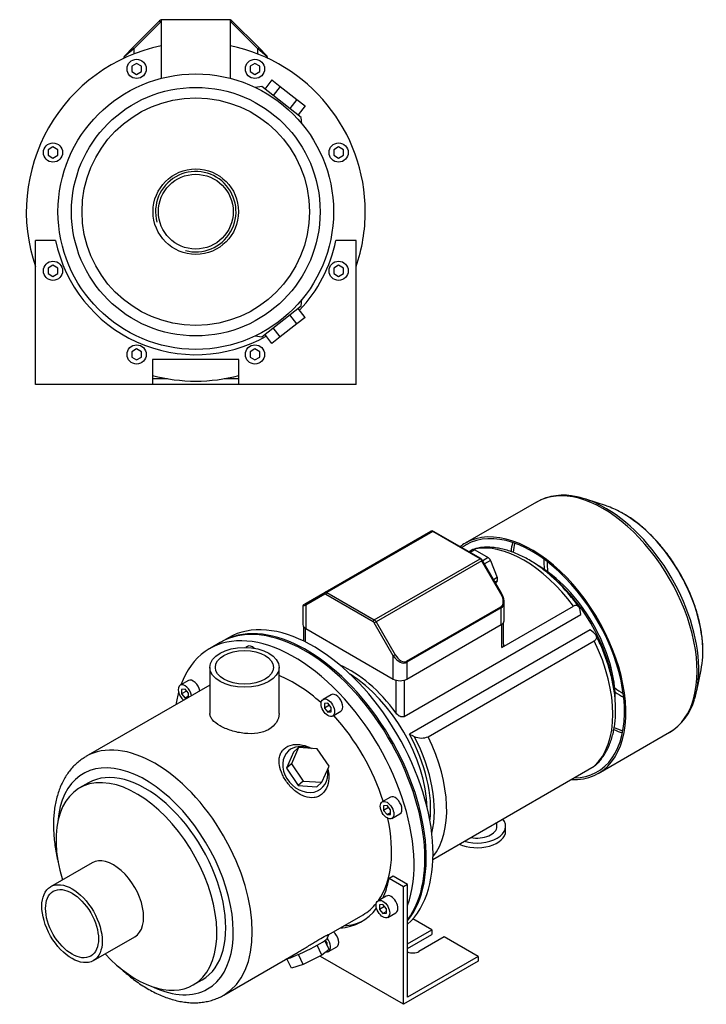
# Model space of a CAD drawing. Header units: millimetres. Extents: x 71 to 924, y 17 to 794.
# Tile 2 of 2: x 567 to 924, y 17 to 530. Entities that reach past the tile are written whole.
import ezdxf

# ---------------------------------------------------------------- set-up
doc = ezdxf.new("R2010")
doc.units = ezdxf.units.MM
for name, color, linetype in [('BASETTA_MEC_71_T', 7, 'Continuous'), ('CARCASSA_MEC_71-', 7, 'Continuous'), ('COPRIVENTOLA_MEC', 7, 'Continuous'), ('CORPO_MH_3-5_[4]', 7, 'Continuous'), ('FLANGIA_MOTORE_T', 7, 'Continuous'), ('PIEDINO_MEC_71_I', 7, 'Continuous'), ('STAFFA_3-5-9_INT', 7, 'Continuous'), ('螺栓_：_六角头_-_M20.0', 7, 'Continuous')]:
    doc.layers.add(name, color=color, linetype=linetype)

# ---------------------------------------------------------------- blocks, each defined once
blk = doc.blocks.new('SE')
at = {"layer": 'BASETTA_MEC_71_T', "color": 7, "linetype": 'Continuous'}
for p, q in [((725.75, 231.45), (780.84, 263.25)), ((781.84, 263.15), (726.75, 231.35)), ((806.48, 248.93), (781.84, 263.15)), ((806.88, 248.96), (782.24, 263.19)), ((751.39, 217.12), (806.48, 248.93)), ((807.48, 247.87), (752.39, 216.07)), ((807.77, 248.04), (807.48, 247.87)), ((817.36, 230.75), (807.48, 247.87)), ((817.65, 230.92), (807.77, 248.04)), ((715.87, 225.74), (725.75, 231.45)), ((726.75, 231.35), (751.39, 217.12)), ((817.36, 230.75), (817.65, 230.92)), ((714.64, 225.03), (715.87, 225.74)), ((725.59, 230.43), (715.7, 224.72)), ((750.83, 216.14), (726.19, 230.37)), ((818.99, 216.66), (818.99, 226.38)), ((714.24, 224.34), (714.24, 214.62)), ((715.7, 224.72), (715.7, 212.58)), ((768.22, 195.52), (817.36, 223.89)), ((817.53, 223.33), (768.38, 194.96)), ((817.53, 214.62), (817.53, 223.33)), ((752.39, 216.07), (751.43, 215.51)), ((761.31, 198.39), (751.43, 215.51)), ((752.39, 216.07), (762.28, 198.95)), ((715.7, 212.58), (761.31, 186.25)), ((768.38, 186.25), (817.53, 214.62)), ((762.28, 198.95), (761.31, 198.39)), ((761.31, 186.25), (761.31, 198.39)), ((768.38, 194.96), (768.38, 186.25))]:
    blk.add_line(p, q, dxfattribs=at)
for centre, radius, start, end in [((781.49, 262.03), 1.38, 57.1593, 117.9788), ((805.55, 246.8), 2.54, 29.2864, 58.6107), ((809.45, 226.02), 9.56, 5.5553, 30.8357), ((715.04, 224.34), 0.8, 120, 177.6676)]:
    blk.add_arc(centre, radius, start, end, dxfattribs=at)
for centre, major_axis, ratio, start_param, end_param in [((781.84, 261.52), (1, -1.73), 0.57735, 2.356194, 3.141593), ((781.84, 262.5), (-0.4, -0.693), 0.57735, 3.141593, 3.926991), ((806.48, 248.27), (-0.4, -0.693), 0.57735, 3.141776, 3.926991), ((806.48, 247.29), (1, -1.73), 0.57735, 1.570796, 2.356194), ((726.15, 230.75), (-0.4, 0.693), 0.816497, 0, 1.570796), ((726.75, 229.71), (-1, 1.73), 0.57735, 5.497787, 6.283185), ((726.75, 230.69), (0.4, 0.693), 0.57735, 0.785398, 2.356194), ((716.27, 225.05), (0.4, -0.693), 0.816497, 3.141593, 4.712389), ((726.19, 229.39), (0.6, -1.04), 0.57735, 2.356194, 3.141593), ((814.39, 229.03), (2.97, -5.14), 0.57735, 0, 1.570796), ((813.99, 228.8), (-3.71, 5.36), 0.624963, 3.090017, 3.875415), ((813.99, 228.8), (-3.71, 5.36), 0.624963, 3.875415, 3.969919), ((719.24, 226.76), (5, 2.44), 0.074688, 3.102258, 3.890534), ((816.96, 223.66), (-0.4, 0.693), 0.57735, 3.926991, 4.712389), ((751.39, 216.47), (0.4, 0.693), 0.57735, 0.785398, 2.356194), ((750.83, 215.16), (0.6, -1.04), 0.57735, 1.570796, 2.356194), ((751.39, 215.49), (-1, 1.73), 0.57735, 4.712389, 5.497787), ((813.99, 216.66), (-5, 0), 0.57735, 2.356194, 3.141593), ((719.24, 214.62), (5, 0), 0.57735, 3.141593, 3.926991), ((764.85, 200.43), (3.71, -5.36), 0.624963, 4.660813, 6.231609), ((765.25, 200.66), (-2.97, 5.14), 0.57735, 1.570796, 3.141593), ((767.82, 195.28), (-0.4, 0.693), 0.57735, 3.926991, 4.712389), ((764.85, 188.29), (5, 0), 0.57735, 3.926991, 5.497787)]:
    blk.add_ellipse(centre, major_axis=major_axis, ratio=ratio, start_param=start_param, end_param=end_param, dxfattribs=at)
at = {"layer": 'CARCASSA_MEC_71-', "color": 7, "linetype": 'Continuous'}
for p, q in [((803.11, 253.77), (803.5, 253.99)), ((817.88, 202.69), (855.12, 224.19)), ((858.89, 219.81), (858.6, 222.07)), ((766.97, 166.74), (858.89, 219.81)), ((818.76, 204.4), (818.76, 215.79)), ((714.47, 213.75), (714.47, 206.11)), ((715.35, 212.81), (715.35, 205.68)), ((863.75, 211.82), (769.71, 157.52)), ((817.88, 202.69), (817.88, 214.85)), ((865.7, 210.35), (863.75, 211.82)), ((779.49, 156.23), (865.98, 206.17)), ((762.73, 168.54), (762.73, 185.67)), ((766.97, 185.67), (766.97, 166.74)), ((781.94, 92.32), (865.98, 140.85))]:
    blk.add_line(p, q, dxfattribs=at)
for centre, radius, start, end in [((1133.95, 976.38), 896.22, 246.01969, 246.19709), ((776.05, 164.29), 8.77, 244.2802, 293.1217)]:
    blk.add_arc(centre, radius, start, end, dxfattribs=at)
for centre, major_axis, start_param, end_param in [((829.31, 194.68), (-32.75, 56.72), 4.906715, 6.08886), ((836.62, 198.9), (-28.5, 49.36), 3.910658, 5.510246), ((834.85, 197.88), (-29.5, 51.1), 4.128568, 5.313055), ((829.31, 194.68), (32.75, -56.72), 0.12847, 1.442326), ((739.04, 142.56), (-29.5, 51.1), 4.89396, 5.628445), ((737.27, 141.54), (-29.5, 51.1), 3.963975, 5.460802), ((739.04, 142.56), (29.5, -51.1), 0.654741, 1.53039), ((739.33, 142.74), (30.68, -53.15), 0.533232, 1.495358), ((742.81, 144.75), (32.75, -56.72), 0.222172, 1.442326)]:
    blk.add_ellipse(centre, major_axis=major_axis, ratio=0.57735, start_param=start_param, end_param=end_param, dxfattribs=at)
for points, knots in [([(803.5, 253.99), (803.73, 254.12), (803.95, 254.22), (804.25, 254.31), (804.34, 254.34), (804.42, 254.35)], [0, 0, 0, 0, 0.125, 0.125, 0.1734667, 0.1734667, 0.1734667, 0.1734667]), ([(857.99, 223.77), (857.95, 223.84), (857.15, 224.96), (855.4, 227.26), (852.86, 230.38), (850.19, 233.4), (847.45, 236.25), (844.63, 238.94), (841.74, 241.46), (838.8, 243.79), (835.81, 245.93), (832.79, 247.87), (829.75, 249.58), (826.69, 251.08), (823.62, 252.34), (820.57, 253.36), (817.55, 254.14), (814.57, 254.66), (811.64, 254.92), (808.81, 254.92), (806.34, 254.71), (805.01, 254.44), (804.42, 254.32)], [0, 0, 0, 0, 0.002863, 0.056373, 0.109919, 0.163509, 0.217151, 0.270856, 0.324632, 0.378483, 0.432414, 0.48642, 0.540492, 0.594608, 0.648721, 0.702766, 0.75666, 0.810302, 0.86358, 0.916387, 0.968643, 1, 1, 1, 1]), ([(858.6, 222.07), (858.53, 222.56), (858.41, 222.99), (858.14, 223.55), (858.04, 223.72), (857.79, 224.03), (857.66, 224.16), (857.36, 224.37), (857.19, 224.46), (856.83, 224.57), (856.64, 224.6), (856.23, 224.59), (856.01, 224.55), (855.57, 224.42), (855.35, 224.32), (855.12, 224.19)], [0, 0, 0, 0, 0.25, 0.25, 0.375, 0.375, 0.5, 0.5, 0.625, 0.625, 0.75, 0.75, 0.875, 0.875, 1, 1, 1, 1]), ([(865.98, 206.17), (866.22, 206.3), (866.42, 206.45), (866.76, 206.78), (866.89, 206.96), (867.09, 207.32), (867.15, 207.51), (867.22, 207.89), (867.21, 208.08), (867.15, 208.46), (867.09, 208.65), (866.93, 209.01), (866.82, 209.19), (866.57, 209.54), (866.42, 209.71), (866.08, 210.04), (865.9, 210.2), (865.7, 210.35)], [0, 0, 0, 0, 0.125, 0.125, 0.25, 0.25, 0.375, 0.375, 0.5, 0.5, 0.625, 0.625, 0.75, 0.75, 0.875, 0.875, 1, 1, 1, 1]), ([(866.5, 141.25), (866.9, 141.62), (867.85, 142.47), (869.37, 144.23), (870.95, 146.39), (872.37, 148.76), (873.62, 151.32), (874.68, 154.07), (875.56, 156.98), (876.24, 160.05), (876.73, 163.26), (877.02, 166.6), (877.12, 170.06), (877.01, 173.61), (876.72, 177.24), (876.22, 180.93), (875.54, 184.68), (874.68, 188.46), (873.63, 192.26), (872.41, 196.07), (871.01, 199.88), (869.47, 203.63), (868.06, 206.75), (867.22, 208.39), (866.93, 208.96)], [0, 0, 0, 0, 0.025882, 0.07121, 0.116892, 0.163018, 0.209627, 0.256711, 0.304222, 0.35208, 0.400197, 0.448487, 0.496875, 0.545304, 0.593722, 0.642105, 0.690442, 0.738727, 0.78696, 0.835144, 0.883285, 0.931391, 0.97947, 1, 1, 1, 1]), ([(818.76, 204.39), (818.76, 204.24), (818.75, 204.1), (818.69, 203.78), (818.64, 203.61), (818.49, 203.29), (818.4, 203.14), (818.17, 202.89), (818.03, 202.78), (817.88, 202.69)], [0.5263489, 0.5263489, 0.5263489, 0.5263489, 0.625, 0.625, 0.75, 0.75, 0.875, 0.875, 1, 1, 1, 1]), ([(766.97, 166.74), (766.81, 166.65), (766.64, 166.58), (766.27, 166.51), (766.08, 166.5), (765.69, 166.53), (765.48, 166.57), (765.09, 166.68), (764.89, 166.76), (764.51, 166.95), (764.32, 167.05), (763.96, 167.3), (763.78, 167.43), (763.28, 167.86), (762.98, 168.19), (762.73, 168.54)], [0, 0, 0, 0, 0.125, 0.125, 0.25, 0.25, 0.375, 0.375, 0.5, 0.5, 0.625, 0.625, 0.75, 0.75, 1, 1, 1, 1])]:
    blk.add_open_spline(points, degree=3, knots=knots, dxfattribs=at)
blk.add_open_spline([(866.54, 141.25), (866.38, 141.11), (866.19, 140.97), (865.98, 140.85)], degree=3, dxfattribs=at)
at = {"layer": 'COPRIVENTOLA_MEC', "color": 7, "linetype": 'Continuous'}
for p, q in [((835.92, 278.46), (798.81, 257.04)), ((872.32, 276.4), (861.63, 279.91)), ((919.28, 180.06), (921.58, 191.08)), ((868.06, 137.09), (905.17, 158.52))]:
    blk.add_line(p, q, dxfattribs=at)
for centre, radius, start, end in [((849.89, 253.02), 29, 76.1262, 119.3369), ((890.1, 183.38), 29.05, 301.0331, 344.5362)]:
    blk.add_arc(centre, radius, start, end, dxfattribs=at)
for centre, major_axis, start_param, end_param in [((870.55, 218.49), (34.63, -59.97), 0, 3.141593), ((871.84, 219.24), (-34.32, 59.44), 5.538987, 5.808141), ((871.84, 219.24), (-34.32, 59.44), 3.893019, 5.538987), ((881.04, 224.55), (29.32, -50.78), -3.901109, -3.715101), ((881.04, 224.55), (29.32, -50.78), 0.724282, 2.382076), ((833.44, 197.07), (-34.62, 59.97), 2.787766, 6.283185), ((833.44, 197.07), (-34.12, 59.11), 2.829842, 6.283185), ((833.44, 197.07), (-34.62, 59.97), 0, 0.082197), ((870.55, 218.49), (-34.12, 59.11), 0.574885, 0.668796), ((871.41, 218.99), (33.92, -58.75), 3.729094, 3.822967), ((833.44, 197.07), (-34.12, 59.11), 0, 0.069709), ((880.61, 224.3), (-28.92, 50.1), 0.76893, 0.878976), ((881.17, 224.62), (28.13, -48.72), 3.930223, 4.041802), ((881.04, 224.55), (29.32, -50.78), 0.573508, 0.724282), ((871.84, 219.24), (-34.32, 59.44), 3.624005, 3.893019), ((881.17, 224.62), (28.13, -48.72), -0.900209, -0.78863), ((880.61, 224.3), (-28.92, 50.1), -4.020569, -3.910523), ((870.55, 218.49), (-34.12, 59.11), -3.809848, -3.716477), ((871.41, 218.99), (33.92, -58.75), -0.681646, -0.587501)]:
    blk.add_ellipse(centre, major_axis=major_axis, ratio=0.57735, start_param=start_param, end_param=end_param, dxfattribs=at)
blk.add_open_spline([(922.43, 197.92), (922.47, 198.52), (922.56, 200.03), (922.53, 202.88), (922.32, 206.25), (921.91, 209.73), (921.32, 213.26), (920.54, 216.83), (919.58, 220.43), (918.45, 224.05), (917.15, 227.66), (915.68, 231.26), (914.06, 234.82), (912.29, 238.33), (910.38, 241.78), (908.33, 245.15), (906.16, 248.43), (903.87, 251.6), (901.48, 254.65), (898.99, 257.56), (896.41, 260.33), (893.76, 262.94), (891.05, 265.38), (888.28, 267.64), (885.48, 269.69), (882.72, 271.51), (881.07, 272.43), (880.17, 272.94)], degree=3, knots=[0, 0, 0, 0, 0.021135, 0.062268, 0.103401, 0.144516, 0.185604, 0.22666, 0.267686, 0.308682, 0.349653, 0.390601, 0.431534, 0.472455, 0.51337, 0.554284, 0.595203, 0.636131, 0.677073, 0.718036, 0.759024, 0.800043, 0.841098, 0.882192, 0.923328, 0.964506, 1, 1, 1, 1], dxfattribs=at)
at = {"layer": 'CORPO_MH_3-5_[4]', "color": 7, "linetype": 'Continuous'}
for p, q in [((671.22, 205.32), (665.57, 202.05)), ((685.41, 203.25), (684.48, 202.72)), ((665.81, 192.33), (665.81, 168.33)), ((701.81, 168.33), (701.81, 192.33)), ((654.6, 185.47), (650.36, 183.02)), ((665.81, 183.14), (601.27, 145.87)), ((652.86, 181.05), (651.09, 180.89)), ((651.09, 180.89), (651.09, 178.53)), ((653.68, 180.02), (651.09, 178.53)), ((654.63, 178.85), (652.86, 181.05)), ((651.09, 178.53), (652.86, 176.33)), ((654.63, 177.35), (652.86, 176.33)), ((652.86, 176.33), (654.24, 176.45)), ((654.63, 176.68), (654.63, 178.85)), ((728.98, 178.1), (724.73, 175.65)), ((727.23, 173.68), (725.47, 173.52)), ((725.47, 173.52), (725.47, 171.16)), ((728.05, 172.66), (725.47, 171.16)), ((725.47, 171.16), (727.23, 168.96)), ((729, 171.48), (727.23, 173.68)), ((729, 169.98), (727.23, 168.96)), ((729, 169.12), (729, 171.48)), ((729.73, 166.99), (733.98, 169.44)), ((727.23, 168.96), (729, 169.12)), ((711.94, 150.54), (708.28, 142.14)), ((711.94, 150.54), (709.33, 148.19)), ((721.72, 149.9), (711.94, 150.54)), ((727.83, 140.86), (721.72, 149.9)), ((709.33, 148.19), (705.67, 139.79)), ((708.28, 142.14), (705.67, 139.79)), ((705.67, 139.79), (711.78, 130.75)), ((708.28, 142.14), (714.4, 133.1)), ((724.17, 132.46), (727.83, 140.86)), ((602.57, 132.19), (597.93, 129.51)), ((714.4, 133.1), (711.78, 130.75)), ((711.78, 130.75), (721.56, 130.1)), ((714.4, 133.1), (724.17, 132.46)), ((724.17, 132.46), (721.56, 130.1)), ((759.78, 124.74), (755.54, 122.29)), ((758.04, 120.32), (756.27, 120.16)), ((756.27, 120.16), (756.27, 117.81)), ((758.86, 119.3), (756.27, 117.81)), ((759.81, 118.12), (758.04, 120.32)), ((759.81, 115.76), (759.81, 118.12)), ((756.27, 117.81), (758.04, 115.61)), ((759.81, 116.63), (758.04, 115.61)), ((758.04, 115.61), (759.81, 115.76)), ((760.54, 113.63), (764.78, 116.08)), ((604.46, 90.56), (582.88, 78.1)), ((727.74, 53.19), (745.57, 63.49)), ((605.13, 39.56), (626.71, 52.02)), ((727.13, 51.39), (727.76, 53.19)), ((724.17, 42.47), (721.66, 47.62)), ((727.83, 45.35), (725.57, 50)), ((673.02, 21.6), (711.78, 43.98)), ((714.4, 37.6), (711.88, 42.77)), ((724.17, 42.47), (714.4, 37.6)), ((727.83, 45.35), (724.17, 42.47)), ((708.28, 35.61), (705.93, 40.44)), ((714.4, 37.6), (708.28, 35.61)), ((657.18, 26.89), (661.82, 29.57))]:
    blk.add_line(p, q, dxfattribs=at)
for centre, major_axis, ratio, start_param, end_param in [((715.35, 128.89), (44.13, -76.43), 0.57735, 0.241164, 3.141593), ((709.69, 125.62), (44.13, -76.43), 0.57735, 0.45581, 3.593987), ((687.91, 198.92), (2.5, -4.33), 0.57735, 2.083393, 3.141593), ((657.1, 181.14), (2.5, -4.33), 0.57735, 1.018715, 3.141593), ((709.69, 125.62), (35.88, -62.14), 0.57735, 2.076031, 2.512145), ((652.86, 178.69), (-2.5, 4.33), 0.57735, 0, 2.122878), ((652.86, 178.69), (-2.5, 4.33), 0.57735, 4.160308, 6.283185), ((709.69, 125.62), (44.13, -76.43), 0.57735, 3.660226, 3.763049), ((731.48, 173.77), (2.5, -4.33), 0.57735, 0, 3.141593), ((709.69, 125.62), (35.88, -62.14), 0.57735, 1.202887, 1.938706), ((637.14, 83.74), (-35.88, 62.14), 0.57735, 3.145001, 6.283185), ((715.45, 139.15), (-8.7, 9.66), 0.810411, 0, 4.056698), ((715.45, 139.15), (-8.7, 9.66), 0.810411, 5.253429, 6.283185), ((632.19, 80.88), (32.38, -56.08), 0.57735, 0, 3.835482), ((637.14, 83.74), (-35.88, 62.14), 0.57735, 0, 0.001085), ((632.19, 80.88), (29.63, -51.31), 0.57735, 0, 3.141593), ((627.56, 78.2), (29.62, -51.31), 0.57735, 0, 4.327423), ((762.28, 120.41), (2.5, -4.33), 0.57735, 0, 3.141593), ((709.69, 125.62), (35.88, -62.14), 0.57735, 0.25816, 1.065562), ((615.58, 71.29), (11.13, -19.27), 0.57735, 0, 3.141593), ((709.69, 125.62), (35.88, -62.14), 0.57735, 0, 0.21901), ((715.45, 45.85), (11.69, 5.69), 0.099506, 3.627919, 6.183016), ((627.56, 78.2), (29.62, -51.31), 0.57735, 5.097355, 6.283185), ((632.19, 80.88), (32.38, -56.08), 0.57735, 5.589296, 6.283185), ((637.14, 83.74), (-35.88, 62.14), 0.57735, 3.141593, 3.145001)]:
    blk.add_ellipse(centre, major_axis=major_axis, ratio=ratio, start_param=start_param, end_param=end_param, dxfattribs=at)
for centre, major_axis in [((683.81, 192.33), (-18, 0)), ((683.81, 192.33), (-15.15, 0)), ((727.23, 171.32), (-2.5, 4.33)), ((758.04, 117.96), (-2.5, 4.33)), ((594.01, 58.83), (11.13, -19.27)), ((594.01, 58.83), (9.74, -16.87))]:
    blk.add_ellipse(centre, major_axis=major_axis, ratio=0.57735, dxfattribs=at)
for points, knots in [([(701.81, 168.33), (701.81, 168.33), (701.81, 168.33), (701.81, 166.74), (701.34, 165.13), (699.56, 162.28), (698.22, 161.01), (695.72, 159.57), (694.78, 159.15), (692.82, 158.49), (691.79, 158.24), (688.51, 157.72), (686.17, 157.7), (682.64, 158.07), (681.47, 158.25), (679.18, 158.74), (678.03, 159.04), (675.86, 159.73), (674.82, 160.12), (672.85, 160.97), (671.92, 161.43), (669.42, 162.87), (668.08, 163.94), (666.73, 165.56), (666.39, 166.12), (665.93, 167.22), (665.81, 167.77), (665.81, 168.33), (665.81, 168.33), (665.81, 168.34)], [0.1249858, 0.1249858, 0.1249858, 0.1249858, 0.125, 0.125, 0.1875, 0.1875, 0.25, 0.25, 0.28125, 0.28125, 0.3125, 0.3125, 0.375, 0.375, 0.40625, 0.40625, 0.4375, 0.4375, 0.46875, 0.46875, 0.5, 0.5, 0.5625, 0.5625, 0.59375, 0.59375, 0.625, 0.625, 0.6251231, 0.6251231, 0.6251231, 0.6251231]), ([(724.31, 126.43), (723.71, 125.9), (723.06, 125.47), (721.65, 124.82), (720.89, 124.6), (718.55, 124.27), (716.9, 124.49), (714.48, 125.34), (713.67, 125.71), (712.11, 126.58), (711.35, 127.08), (709.13, 128.79), (707.78, 130.13), (705.37, 133.15), (704.36, 134.75), (702.78, 138.11), (702.24, 139.8), (701.86, 142.31), (701.81, 143.12), (701.87, 144.69), (701.98, 145.47), (702.38, 146.93), (702.67, 147.61), (703.43, 148.87), (703.91, 149.46), (705.6, 150.97), (707.08, 151.67), (709.57, 152.15), (710.46, 152.21), (712.24, 152.17), (713.15, 152.06), (715.63, 151.52), (717.18, 150.93), (718.63, 150.13)], [0, 0, 0, 0, 0.03125, 0.03125, 0.0625, 0.0625, 0.125, 0.125, 0.15625, 0.15625, 0.1875, 0.1875, 0.25, 0.25, 0.3125, 0.3125, 0.375, 0.375, 0.40625, 0.40625, 0.4375, 0.4375, 0.46875, 0.46875, 0.5, 0.5, 0.5625, 0.5625, 0.59375, 0.59375, 0.625, 0.625, 0.6792325, 0.6792325, 0.6792325, 0.6792325]), ([(601.24, 145.82), (600.9, 145.63), (599.85, 145.06), (598.03, 143.74), (595.94, 141.97), (593.99, 139.97), (592.21, 137.78), (590.59, 135.38), (589.15, 132.8), (587.88, 130.02), (586.8, 127.07), (585.91, 123.95), (585.21, 120.68), (584.71, 117.26), (584.42, 113.72), (584.32, 110.07), (584.43, 106.33), (584.74, 102.51), (585.24, 98.62), (585.91, 94.79), (586.47, 92.24), (586.77, 91.01)], [0, 0, 0, 0, 0.0070574, 0.0252295, 0.043405, 0.0616498, 0.0800247, 0.0985785, 0.1173436, 0.1363336, 0.1555431, 0.1749497, 0.1945195, 0.2142133, 0.2339917, 0.2538204, 0.2736715, 0.2935201, 0.3133534, 0.3331646, 0.3515053, 0.3515053, 0.3515053, 0.3515053]), ([(727.21, 139.31), (727.52, 138.15), (727.71, 136.96), (727.83, 133.98), (727.58, 132.16), (726.43, 128.95), (725.51, 127.5), (724.31, 126.43)], [0.8346005, 0.8346005, 0.8346005, 0.8346005, 0.875, 0.875, 0.9375, 0.9375, 1, 1, 1, 1]), ([(711.78, 43.98), (711.85, 44.02), (711.91, 44.06), (712.75, 44.54), (713.53, 45.01), (715.12, 45.98), (715.94, 46.49), (717.57, 47.51), (718.37, 48.01), (719.95, 49), (720.74, 49.48), (722.96, 50.82), (724.29, 51.57), (725.82, 52.36), (726.26, 52.58), (726.97, 52.91), (727.25, 53.03), (727.67, 53.2), (727.78, 53.23), (727.77, 53.22)], [0.3721818, 0.3721818, 0.3721818, 0.3721818, 0.375, 0.375, 0.40625, 0.40625, 0.4375, 0.4375, 0.46875, 0.46875, 0.5, 0.5, 0.5625, 0.5625, 0.59375, 0.59375, 0.625, 0.625, 0.6619883, 0.6619883, 0.6619883, 0.6619883]), ([(618.26, 36.46), (618.33, 36.4), (619.39, 35.4), (621.46, 33.53), (624.53, 30.99), (627.65, 28.64), (630.82, 26.49), (634.03, 24.55), (637.26, 22.83), (640.5, 21.34), (643.75, 20.08), (646.99, 19.08), (650.19, 18.33), (653.36, 17.83), (656.47, 17.6), (659.5, 17.63), (662.44, 17.92), (665.27, 18.47), (667.99, 19.26), (670.55, 20.3), (672.33, 21.15), (673.1, 21.65), (673.16, 21.69)], [0.647092, 0.647092, 0.647092, 0.647092, 0.6484061, 0.6681946, 0.6880165, 0.7078733, 0.7277649, 0.7476879, 0.7676352, 0.7875922, 0.807533, 0.827427, 0.8472358, 0.8669152, 0.8864203, 0.9057125, 0.9247667, 0.9435775, 0.962161, 0.980554, 0.9988097, 1, 1, 1, 1])]:
    blk.add_open_spline(points, degree=3, knots=knots, dxfattribs=at)
at = {"layer": 'FLANGIA_MOTORE_T', "color": 7, "linetype": 'Continuous'}
blk.add_line((675.47, 207.76), (671.93, 205.72), dxfattribs=at)
for centre, major_axis, start_param, end_param in [((719.59, 131.34), (44.12, -76.43), 0.121401, 3.141593), ((716.06, 129.3), (44.12, -76.43), 0.219659, 3.149605), ((737.27, 141.54), (29.5, -51.1), 0.822383, 2.31921)]:
    blk.add_ellipse(centre, major_axis=major_axis, ratio=0.57735, start_param=start_param, end_param=end_param, dxfattribs=at)
at = {"layer": 'PIEDINO_MEC_71_I', "color": 7, "linetype": 'Continuous'}
for p, q in [((815.3, 109.5), (815.3, 111.58)), ((819.8, 107.05), (819.8, 109.5))]:
    blk.add_line(p, q, dxfattribs=at)
for centre, major_axis, start_param, end_param in [((804.8, 109.5), (-15, 0), 1.11589, 3.596499), ((804.8, 109.5), (-10.5, 0), 1.267433, 3.141593), ((804.8, 107.05), (-15, 0), 0.91023, 3.141593)]:
    blk.add_ellipse(centre, major_axis=major_axis, ratio=0.57735, start_param=start_param, end_param=end_param, dxfattribs=at)
at = {"layer": 'STAFFA_3-5-9_INT', "color": 7, "linetype": 'Continuous'}
for p, q in [((761.29, 83.58), (759.17, 82.36)), ((766.61, 78.06), (759.17, 82.36)), ((768.74, 79.29), (761.29, 83.58)), ((768.74, 79.29), (766.61, 78.06)), ((766.61, 16.82), (766.61, 78.06)), ((768.74, 20.5), (768.74, 79.29)), ((757.66, 73.21), (753.42, 70.76)), ((755.92, 68.79), (754.15, 68.63)), ((754.15, 68.63), (754.15, 66.28)), ((756.74, 67.77), (754.15, 66.28)), ((757.69, 66.59), (755.92, 68.79)), ((754.15, 66.28), (755.92, 64.08)), ((757.69, 65.1), (755.92, 64.08)), ((755.92, 64.08), (757.69, 64.23)), ((757.69, 64.23), (757.69, 66.59)), ((758.42, 62.1), (762.66, 64.55)), ((781.46, 55.61), (771.49, 61.37)), ((768.74, 48.26), (781.46, 55.61)), ((768.74, 45.81), (781.46, 53.16)), ((787.83, 51.93), (774.68, 44.34)), ((781.46, 55.61), (781.46, 53.16)), ((805.51, 41.73), (787.83, 51.93)), ((725.93, 49.98), (725.66, 49.82)), ((726.88, 48.8), (725.79, 50.15)), ((726.88, 47.31), (726.88, 48.8)), ((726.88, 47.31), (726.88, 47.31)), ((727.61, 44.32), (731.85, 46.77)), ((723.48, 41.73), (723.48, 42.13)), ((766.61, 16.82), (723.48, 41.73)), ((805.51, 41.73), (768.74, 20.5)), ((805.51, 41.73), (805.51, 39.28)), ((805.51, 39.28), (766.61, 16.82))]:
    blk.add_line(p, q, dxfattribs=at)
for centre, major_axis, start_param, end_param in [((707.57, 124.4), (-37.25, 64.52), 3.514775, 3.724263), ((760.16, 68.88), (-2.5, 4.33), 3.141593, 6.283185), ((707.57, 124.4), (-37.25, 64.52), 2.869041, 3.382098), ((709.69, 125.62), (-37.25, 64.52), 2.869041, 3.113115), ((729.35, 51.1), (-2.5, 4.33), 3.141593, 5.26447), ((725.11, 48.65), (2.5, -4.33), 0, 1.815566), ((725.11, 48.65), (2.5, -4.33), 5.830585, 6.283185), ((771.49, 46.18), (4.5, 0), 4.052757, 5.497787)]:
    blk.add_ellipse(centre, major_axis=major_axis, ratio=0.57735, start_param=start_param, end_param=end_param, dxfattribs=at)
blk.add_ellipse((755.92, 66.43), major_axis=(2.5, -4.33), ratio=0.57735, dxfattribs=at)
at = {"layer": '螺栓_：_六角头_-_M20.0', "color": 7, "linetype": 'Continuous'}
for p, q in [((802.79, 253.68), (800.75, 252.5)), ((803.79, 253.58), (801.34, 252.16)), ((803.79, 253.58), (810.73, 249.57)), ((810.73, 249.57), (807.85, 247.9)), ((811.96, 248.05), (808.81, 246.23)), ((811.96, 248.05), (815.43, 239.1)), ((815.43, 239.1), (813.55, 238.02)), ((815.43, 237.47), (814.26, 236.79)), ((815.43, 237.47), (814.57, 236.25))]:
    blk.add_line(p, q, dxfattribs=at)
for centre, major_axis, start_param, end_param in [((803.79, 251.94), (1, -1.73), 2.356194, 3.141593), ((810.73, 247.94), (-1, 1.73), 4.45059, 5.497787), ((814.2, 238.99), (1, -1.73), 0.261799, 1.308997)]:
    blk.add_ellipse(centre, major_axis=major_axis, ratio=0.57735, start_param=start_param, end_param=end_param, dxfattribs=at)
blk = doc.blocks.new('SE4')
at = {"layer": 'BASETTA_MEC_71_T', "color": 7, "linetype": 'Continuous'}
for p, q in [((625.64, 515.15), (639.62, 529.13)), ((640.19, 528.56), (626.21, 514.58)), ((639.62, 529.13), (640.19, 528.56)), ((677.29, 529.13), (676.73, 528.56)), ((690.71, 514.58), (676.73, 528.56)), ((677.29, 529.13), (691.27, 515.15)), ((626.21, 514.58), (621.21, 510.38)), ((621.44, 510.95), (625.64, 515.15)), ((626.21, 514.58), (625.64, 515.15)), ((626.21, 514.58), (626.21, 511.86)), ((691.27, 515.15), (690.71, 514.58)), ((690.71, 511.86), (690.71, 514.58)), ((695.71, 510.38), (690.71, 514.58)), ((691.27, 515.15), (695.47, 510.95)), ((621.21, 509.72), (621.21, 510.38)), ((695.71, 510.38), (695.71, 509.72))]:
    blk.add_line(p, q, dxfattribs=at)
for centre, radius, start, end in [((641.04, 527.71), 2, 106.8109, 135), ((641.04, 527.71), 1.2, 118.8176, 135), ((675.88, 527.71), 2, 45, 73.1891), ((675.88, 527.71), 1.2, 45, 61.1824), ((622.01, 510.38), 0.8, 135, 180), ((694.91, 510.38), 0.8, 0, 45)]:
    blk.add_arc(centre, radius, start, end, dxfattribs=at)
at = {"layer": 'CORPO_MH_3-5_[4]', "color": 7, "linetype": 'Continuous'}
for p, q in [((676.46, 529.71), (640.46, 529.71)), ((640.46, 529.71), (640.46, 499.18)), ((676.46, 499.18), (676.46, 529.71)), ((627.65, 506.97), (625.15, 505.53)), ((625.15, 505.53), (625.15, 502.64)), ((625.15, 502.64), (627.65, 501.2)), ((630.15, 505.53), (627.65, 506.97)), ((627.65, 501.2), (630.15, 502.64)), ((630.15, 502.64), (630.15, 505.53)), ((689.26, 506.97), (686.76, 505.53)), ((686.76, 505.53), (686.76, 502.64)), ((686.76, 502.64), (689.26, 501.2)), ((691.76, 505.53), (689.26, 506.97)), ((689.26, 501.2), (691.76, 502.64)), ((691.76, 502.64), (691.76, 505.53)), ((698.14, 498.32), (694.45, 493.6)), ((698.14, 498.32), (702.47, 494.95)), ((692.85, 494.85), (689.49, 494.43)), ((713.34, 478.84), (692.85, 494.85)), ((702.47, 494.95), (698.77, 490.22)), ((702.47, 494.95), (711.11, 488.19)), ((711.11, 488.19), (707.42, 483.47)), ((711.11, 488.19), (715.43, 484.82)), ((715.43, 484.82), (711.74, 480.09)), ((713.75, 475.45), (713.34, 478.84)), ((584.09, 463.4), (581.59, 461.96)), ((581.59, 461.96), (581.59, 459.07)), ((586.59, 461.96), (584.09, 463.4)), ((586.59, 459.07), (586.59, 461.96)), ((732.83, 463.4), (730.33, 461.96)), ((730.33, 461.96), (730.33, 459.07)), ((735.33, 461.96), (732.83, 463.4)), ((735.33, 459.07), (735.33, 461.96)), ((581.59, 459.07), (584.09, 457.63)), ((584.09, 457.63), (586.59, 459.07)), ((730.33, 459.07), (732.83, 457.63)), ((732.83, 457.63), (735.33, 459.07)), ((692.85, 364.58), (713.34, 380.58)), ((713.34, 380.58), (713.75, 383.95)), ((711.11, 371.23), (707.42, 375.96)), ((715.43, 374.61), (711.11, 371.23)), ((715.43, 374.61), (711.74, 379.33)), ((711.11, 371.23), (702.47, 364.48)), ((689.46, 364.99), (692.85, 364.58)), ((698.14, 361.1), (694.45, 365.83)), ((702.47, 364.48), (698.14, 361.1)), ((702.47, 364.48), (698.77, 369.2))]:
    blk.add_line(p, q, dxfattribs=at)
for centre, radius in [((627.65, 504.08), 5), ((689.26, 504.08), 5), ((658.46, 429.71), 71.75), ((658.46, 429.71), 64.75), ((658.46, 429.71), 59.25), ((584.09, 460.52), 5), ((732.83, 460.52), 5), ((658.46, 429.71), 22.25), ((658.46, 429.71), 19.48)]:
    blk.add_circle(centre, radius, dxfattribs=at)
for radius, start, end in [(88.25, 101.769, 198.884), (88.25, 0, 78.231), (20.95, 255, 195), (88.25, 341.116, 360), (88.25, 255.2289, 284.7711)]:
    blk.add_arc((658.46, 429.71), radius, start, end, dxfattribs=at)
at = {"layer": 'STAFFA_3-5-9_INT', "color": 7, "linetype": 'Continuous'}
for p, q in [((574.96, 339.71), (574.96, 414.71)), ((585.48, 414.71), (574.96, 414.71)), ((741.96, 414.71), (731.43, 414.71)), ((741.96, 339.71), (741.96, 414.71)), ((584.09, 401.79), (581.59, 400.35)), ((581.59, 400.35), (581.59, 397.46)), ((586.59, 400.35), (584.09, 401.79)), ((586.59, 397.46), (586.59, 400.35)), ((732.83, 401.79), (730.33, 400.35)), ((730.33, 400.35), (730.33, 397.46)), ((735.33, 400.35), (732.83, 401.79)), ((735.33, 397.46), (735.33, 400.35)), ((581.59, 397.46), (584.09, 396.02)), ((584.09, 396.02), (586.59, 397.46)), ((730.33, 397.46), (732.83, 396.02)), ((732.83, 396.02), (735.33, 397.46)), ((627.65, 358.23), (625.15, 356.78)), ((625.15, 356.78), (625.15, 353.9)), ((625.15, 353.9), (627.65, 352.45)), ((630.15, 356.78), (627.65, 358.23)), ((627.65, 352.45), (630.15, 353.9)), ((630.15, 353.9), (630.15, 356.78)), ((689.26, 358.23), (686.76, 356.78)), ((686.76, 356.78), (686.76, 353.9)), ((686.76, 353.9), (689.26, 352.45)), ((691.76, 356.78), (689.26, 358.23)), ((689.26, 352.45), (691.76, 353.9)), ((691.76, 353.9), (691.76, 356.78)), ((680.96, 352.71), (635.96, 352.71)), ((635.96, 352.71), (635.96, 339.71)), ((680.96, 339.71), (680.96, 352.71)), ((635.96, 339.71), (574.96, 339.71)), ((643.66, 342.71), (635.96, 342.71)), ((680.96, 339.71), (635.96, 339.71)), ((680.96, 342.71), (673.26, 342.71)), ((741.96, 339.71), (680.96, 339.71))]:
    blk.add_line(p, q, dxfattribs=at)
for centre in [(584.09, 398.91), (732.83, 398.91), (627.65, 355.34), (689.26, 355.34)]:
    blk.add_circle(centre, 5, dxfattribs=at)
for start, end in [(191.6155, 299.5328), (316.4672, 348.3845)]:
    blk.add_arc((658.46, 429.71), 74.5, start, end, dxfattribs=at)

msp = doc.modelspace()

# ---------------------------------------------------------------- block references
for name in ['SE4', 'SE']:
    msp.add_blockref(name, (0, 0))

doc.saveas('drawing.dxf')
